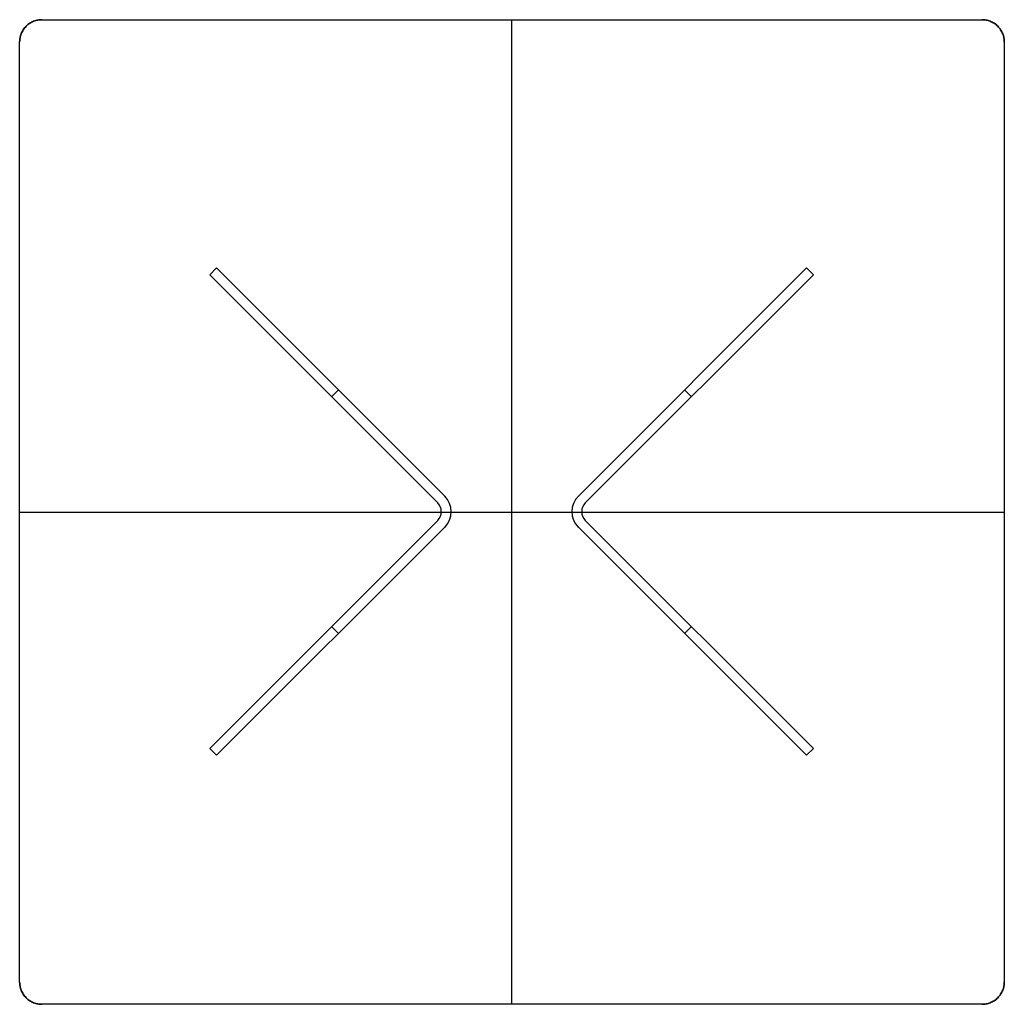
# Model space of a CAD drawing. Header units: millimetres. Extents: x 2035 to 3235, y -1567 to -367.
import ezdxf

# ---------------------------------------------------------------- set-up
doc = ezdxf.new("R2010")
doc.units = ezdxf.units.MM
doc.header["$MEASUREMENT"] = 0
doc.layers.add('DEFAULT', color=7, linetype='Continuous')

msp = doc.modelspace()

# ---------------------------------------------------------------- linework, layer by layer
at = {"layer": 'DEFAULT'}
for p, q in [((2062.1, -366.6), (3208.1, -366.6)), ((2062.1, -366.6, 15), (3208.1, -366.6, 15)), ((2035.1, -1539.6), (2035.1, -393.6)), ((2035.1, -1539.6, 15), (2035.1, -393.6, 15)), ((3235.1, -393.6), (3235.1, -1539.6)), ((3235.1, -393.6, 15), (3235.1, -1539.6, 15)), ((2275.2, -669.2), (2553.1, -947.1)), ((2275.2, -669.2, -720), (2553.1, -947.1, -720)), ((2275.2, -669.2), (2275.2, -669.2, -720)), ((2553.1, -947.1, -360), (2275.2, -669.2, -360)), ((2716.1, -947.1), (2993.9, -669.2)), ((2716.1, -947.1, -720), (2993.9, -669.2, -720)), ((2993.9, -669.2, -360), (2716.1, -947.1, -360)), ((2993.9, -669.2), (2993.9, -669.2, -720)), ((2266.7, -677.7), (2266.7, -677.7, -720)), ((2271, -673.4), (2271, -673.4, -720)), ((2998.2, -673.4), (2998.2, -673.4, -720)), ((3002.4, -677.7), (3002.4, -677.7, -720)), ((2414.2, -808.1), (2414.2, -808.1, -720)), ((2855, -808.1), (2855, -808.1, -720)), ((2415.2, -826.1), (2423.7, -817.7)), ((2415.2, -826.1, -720), (2423.7, -817.7, -720)), ((2853.9, -826.1), (2845.5, -817.7)), ((2853.9, -826.1, -720), (2845.5, -817.7, -720)), ((2553.1, -947.1), (2553.1, -947.1, -720)), ((2716.1, -947.1), (2716.1, -947.1, -720)), ((2544.6, -955.5), (2544.6, -955.5, -720)), ((2724.5, -955.5), (2724.5, -955.5, -720)), ((2266.7, -1254.7), (2544.6, -976.8)), ((2266.7, -1254.7, -720), (2544.6, -976.8, -720)), ((2544.6, -976.8, -360), (2266.7, -1254.7, -360)), ((2544.6, -976.8), (2544.6, -976.8, -720)), ((2724.5, -976.8), (3002.4, -1254.7)), ((2724.5, -976.8, -720), (3002.4, -1254.7, -720)), ((3002.4, -1254.7, -360), (2724.5, -976.8, -360)), ((2724.5, -976.8), (2724.5, -976.8, -720)), ((2553.1, -985.2), (2275.2, -1263.1)), ((2553.1, -985.2, -720), (2275.2, -1263.1, -720)), ((2275.2, -1263.1, -360), (2553.1, -985.2, -360)), ((2553.1, -985.2), (2553.1, -985.2, -720)), ((2993.9, -1263.1), (2716.1, -985.2)), ((2993.9, -1263.1, -720), (2716.1, -985.2, -720)), ((2716.1, -985.2, -360), (2993.9, -1263.1, -360)), ((2716.1, -985.2), (2716.1, -985.2, -720)), ((2423.7, -1114.6), (2415.2, -1106.2)), ((2423.7, -1114.6, -720), (2415.2, -1106.2, -720)), ((2853.9, -1106.2), (2845.5, -1114.6)), ((2853.9, -1106.2, -720), (2845.5, -1114.6, -720)), ((2275.2, -1263.1), (2266.7, -1254.7)), ((2275.2, -1263.1, -720), (2266.7, -1254.7, -720)), ((2266.7, -1254.7), (2266.7, -1254.7, -720)), ((2266.7, -1254.7, -360), (2275.2, -1263.1, -360)), ((2271, -1258.9), (2271, -1258.9, -720)), ((3002.4, -1254.7), (2993.9, -1263.1)), ((3002.4, -1254.7, -720), (2993.9, -1263.1, -720)), ((2993.9, -1263.1, -360), (3002.4, -1254.7, -360)), ((2998.2, -1258.9), (2998.2, -1258.9, -720)), ((3002.4, -1254.7), (3002.4, -1254.7, -720)), ((2275.2, -1263.1), (2275.2, -1263.1, -720)), ((2993.9, -1263.1), (2993.9, -1263.1, -720)), ((3208.1, -1566.6), (2062.1, -1566.6)), ((3208.1, -1566.6, 15), (2062.1, -1566.6, 15))]:
    msp.add_line(p, q, dxfattribs=at)
for points in [[(2266.7, -677.7), (2275.2, -669.2)], [(2266.7, -677.7), (2275.2, -669.2)], [(2275.2, -669.2), (2266.7, -677.7)], [(2993.9, -669.2), (3002.4, -677.7)], [(2993.9, -669.2), (3002.4, -677.7)], [(3002.4, -677.7), (2993.9, -669.2)], [(2544.6, -955.5), (2266.7, -677.7)], [(2544.6, -955.5), (2266.7, -677.7)], [(2266.7, -677.7), (2544.6, -955.5)], [(3002.4, -677.7), (2724.5, -955.5)], [(3002.4, -677.7), (2724.5, -955.5)], [(2724.5, -955.5), (3002.4, -677.7)]]:
    msp.add_lwpolyline(points, dxfattribs=at)
for centre, radius, start, end in [((2534, -966.2), 27, 315, 45), ((2534, -966.2, -720), 27, 315, 45), ((2534, -966.2, -360), 27, 315, 45), ((2735.1, -966.2), 27, 135, 225), ((2735.1, -966.2, -720), 27, 135, 225), ((2735.1, -966.2, -360), 27, 135, 225), ((2534, -966.2), 15, 315, 45), ((2534, -966.2, -720), 15, 315, 45), ((2534, -966.2, -360), 15, 315, 45), ((2735.1, -966.2), 15, 135, 225), ((2735.1, -966.2, -720), 15, 135, 225), ((2735.1, -966.2, -360), 15, 135, 225)]:
    msp.add_arc(centre, radius, start, end, dxfattribs=at)
for points in [[(2062.1, -366.6), (2035.1, -366.6), (2035.1, -393.6)], [(2035.1, -393.6, 15), (2035.1, -366.6, 15), (2062.1, -366.6, 15)], [(2035.1, -393.6, 15), (2035.1, -366.6, 15), (2062.1, -366.6, 15)], [(3235.1, -393.6), (3235.1, -366.6), (3208.1, -366.6)], [(3208.1, -366.6, 15), (3235.1, -366.6, 15), (3235.1, -393.6, 15)], [(3208.1, -366.6), (3235.1, -366.6), (3235.1, -393.6)], [(2035.1, -1539.6), (2035.1, -1566.6), (2062.1, -1566.6)], [(2062.1, -1566.6, 15), (2035.1, -1566.6, 15), (2035.1, -1539.6, 15)], [(2035.1, -1539.6, 15), (2035.1, -1566.6, 15), (2062.1, -1566.6, 15)], [(2035.1, -1539.6), (2035.1, -1566.6), (2062.1, -1566.6)], [(3208.1, -1566.6), (3235.1, -1566.6), (3235.1, -1539.6)], [(3235.1, -1539.6, 15), (3235.1, -1566.6, 15), (3208.1, -1566.6, 15)], [(3235.1, -1539.6, 15), (3235.1, -1566.6, 15), (3208.1, -1566.6, 15)]]:
    msp.add_rational_spline(points, [1, 0.707106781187, 1], degree=2, dxfattribs=at)
for points, degree in [([(2062.1, -366.6), (2062.1, -366.6, 5), (2062.1, -366.6, 10), (2062.1, -366.6, 15)], 3), ([(2062.1, -366.6, 7.5), (2635.1, -366.6, 7.5), (3208.1, -366.6, 7.5)], 2), ([(2635.1, -1566.6), (2635.1, -966.6), (2635.1, -366.6)], 2), ([(2635.1, -1566.6, 15), (2635.1, -966.6, 15), (2635.1, -366.6, 15)], 2), ([(2635.1, -366.6), (2635.1, -366.6, 7.5), (2635.1, -366.6, 15)], 2), ([(3208.1, -366.6), (3208.1, -366.6, 5), (3208.1, -366.6, 10), (3208.1, -366.6, 15)], 3), ([(2043.1, -374.5), (2043.1, -374.5, 5), (2043.1, -374.5, 10), (2043.1, -374.5, 15)], 3), ([(3227.2, -374.5), (3227.2, -374.5, 5), (3227.2, -374.5, 10), (3227.2, -374.5, 15)], 3), ([(2035.1, -393.6), (2035.1, -393.6, 5), (2035.1, -393.6, 10), (2035.1, -393.6, 15)], 3), ([(2035.1, -1539.6, 7.5), (2035.1, -966.6, 7.5), (2035.1, -393.6, 7.5)], 2), ([(3235.1, -393.6), (3235.1, -393.6, 5), (3235.1, -393.6, 10), (3235.1, -393.6, 15)], 3), ([(3235.1, -393.6, 7.5), (3235.1, -966.6, 7.5), (3235.1, -1539.6, 7.5)], 2), ([(2035.1, -966.6), (2035.1, -966.6, 7.5), (2035.1, -966.6, 15)], 2), ([(2035.1, -966.6), (2635.1, -966.6), (3235.1, -966.6)], 2), ([(2035.1, -966.6, 15), (2635.1, -966.6, 15), (3235.1, -966.6, 15)], 2), ([(3235.1, -966.6), (3235.1, -966.6, 7.5), (3235.1, -966.6, 15)], 2), ([(2035.1, -1539.6, 15), (2035.1, -1539.6, 10), (2035.1, -1539.6, 5), (2035.1, -1539.6)], 3), ([(3235.1, -1539.6), (3235.1, -1539.6, 5), (3235.1, -1539.6, 10), (3235.1, -1539.6, 15)], 3), ([(2043.1, -1558.7, 15), (2043.1, -1558.7, 10), (2043.1, -1558.7, 5), (2043.1, -1558.7)], 3), ([(3227.2, -1558.7), (3227.2, -1558.7, 5), (3227.2, -1558.7, 10), (3227.2, -1558.7, 15)], 3), ([(2062.1, -1566.6, 15), (2062.1, -1566.6, 10), (2062.1, -1566.6, 5), (2062.1, -1566.6)], 3), ([(3208.1, -1566.6, 7.5), (2635.1, -1566.6, 7.5), (2062.1, -1566.6, 7.5)], 2), ([(2635.1, -1566.6), (2635.1, -1566.6, 7.5), (2635.1, -1566.6, 15)], 2), ([(3208.1, -1566.6), (3208.1, -1566.6, 5), (3208.1, -1566.6, 10), (3208.1, -1566.6, 15)], 3)]:
    msp.add_open_spline(points, degree=degree, dxfattribs=at)

doc.saveas('drawing.dxf')
